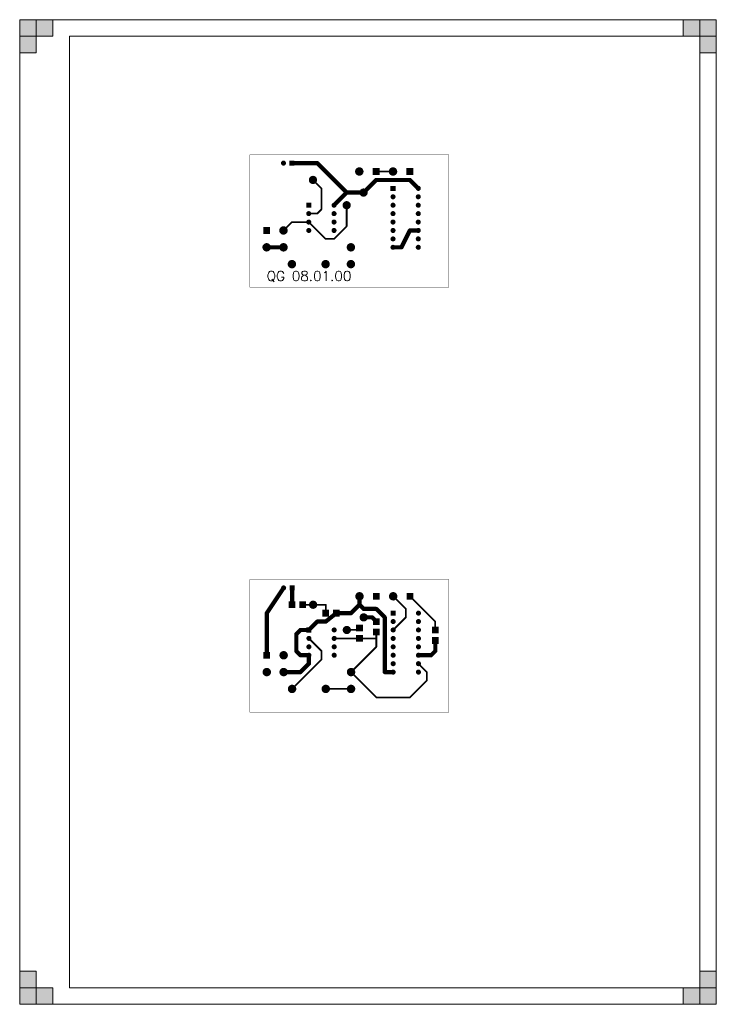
# Model space of a CAD drawing. Extents: x 0 to 210, y 0 to 297.
import ezdxf

# ---------------------------------------------------------------- set-up
doc = ezdxf.new("R2010")
doc.units = 0
doc.layers.get('0').update_dxf_attribs({"linetype": 'CONTINUOUS'})
doc.layers.add('Hatch', color=3, linetype='CONTINUOUS', lineweight=20)
doc.layers.add('ThinLine', color=1, linetype='CONTINUOUS', lineweight=20)
doc.styles.get("Standard").update_dxf_attribs({"font": 'simplexc.shx', "width": 0.8, "oblique": 15})

# ---------------------------------------------------------------- blocks, each defined once
blk = doc.blocks.new('DISC')
at = {"color": 0, "const_width": 0.5}
blk.add_lwpolyline([(0, 0.25, 1), (0, -0.25, 1)], format="xyb", close=True, dxfattribs=at)
blk = doc.blocks.new('SQUARE')
at = {"color": 0}
blk.add_solid([(-0.5, -0.5), (0.5, -0.5), (-0.5, 0.5), (0.5, 0.5)], dxfattribs=at)
blk = doc.blocks.new('GO top')
at = {"color": 1, "const_width": 0.004}
blk.add_lwpolyline([(0.8, 5.4), (3.162, 5.4), (3.162, 3.825), (0.8, 3.825), (0.8, 5.4)], dxfattribs=at)
at = {"color": 4}
for points, const_width in [([(1.6, 5.3), (1.3, 5.3)], 0.05), ([(1.95, 4.95), (1.6, 5.3)], 0.05), ([(2.5, 5.2), (2.3, 5.2)], 0.02), ([(1.65, 5), (1.55, 5.1)], 0.02), ([(2.3, 5.1), (2.15, 4.95)], 0.05), ([(2.7, 5.1), (2.3, 5.1)], 0.05), ([(2.8, 5), (2.7, 5.1)], 0.05), ([(1.65, 4.75), (1.65, 5)], 0.02), ([(1.95, 4.95), (1.8, 4.8)], 0.05), ([(1.95, 4.95), (2.15, 4.95)], 0.05), ([(1.95, 4.8), (1.95, 4.55)], 0.02), ([(1.5, 4.7), (1.6, 4.7)], 0.02), ([(1.6, 4.7), (1.65, 4.75)], 0.02), ([(1.2, 4.5), (1.3, 4.6)], 0.02), ([(1.3, 4.6), (1.5, 4.6)], 0.02), ([(1.7, 4.4), (1.5, 4.6)], 0.02), ([(1.95, 4.55), (1.8, 4.4)], 0.02), ([(2.7, 4.5), (2.6, 4.3)], 0.05), ([(2.8, 4.5), (2.7, 4.5)], 0.05), ([(1.8, 4.4), (1.7, 4.4)], 0.02), ([(1.2, 4.3), (1, 4.3)], 0.05), ([(2.6, 4.3), (2.5, 4.3)], 0.05)]:
    blk.add_lwpolyline(points, dxfattribs=dict(at, const_width=const_width))
for p, xscale, yscale in [((1.2, 5.3), 0.06, 0.06), ((1.3, 5.3), 0.05, 0.05), ((1.6, 5.3), 0.05, 0.05), ((1.6, 5.3), 0.05, 0.05), ((2.1, 5.2), 0.1, 0.1), ((2.3, 5.2), 0.02, 0.02), ((2.5, 5.2), 0.1, 0.1), ((2.5, 5.2), 0.02, 0.02), ((1.55, 5.1), 0.02, 0.02), ((2.3, 5.1), 0.05, 0.05), ((2.3, 5.1), 0.05, 0.05), ((2.7, 5.1), 0.05, 0.05), ((2.7, 5.1), 0.05, 0.05), ((2.8, 5), 0.06, 0.06), ((1.65, 5), 0.02, 0.02), ((1.65, 5), 0.02, 0.02), ((1.95, 4.95), 0.05, 0.05), ((1.95, 4.95), 0.05, 0.05), ((1.95, 4.95), 0.05, 0.05), ((2.15, 4.95), 0.05, 0.05), ((2.15, 4.95), 0.05, 0.05), ((2.5, 4.9), 0.06, 0.06), ((2.8, 4.9), 0.06, 0.06), ((2.8, 5), 0.05, 0.05), ((1.8, 4.8), 0.06, 0.06), ((1.8, 4.8), 0.05, 0.05), ((1.95, 4.8), 0.02, 0.02), ((2.5, 4.8), 0.06, 0.06), ((2.8, 4.8), 0.06, 0.06), ((1.5, 4.7), 0.06, 0.06), ((1.5, 4.7), 0.02, 0.02), ((1.6, 4.7), 0.02, 0.02), ((1.6, 4.7), 0.02, 0.02), ((1.65, 4.75), 0.02, 0.02), ((1.65, 4.75), 0.02, 0.02), ((1.8, 4.7), 0.06, 0.06), ((2.5, 4.7), 0.06, 0.06), ((2.8, 4.7), 0.06, 0.06), ((1.3, 4.6), 0.02, 0.02), ((1.3, 4.6), 0.02, 0.02), ((1.5, 4.6), 0.06, 0.06), ((1.5, 4.6), 0.02, 0.02), ((1.5, 4.6), 0.02, 0.02), ((1.8, 4.6), 0.06, 0.06), ((2.5, 4.6), 0.06, 0.06), ((2.8, 4.6), 0.06, 0.06), ((1.2, 4.5), 0.1, 0.1), ((1.2, 4.5), 0.02, 0.02), ((1.5, 4.5), 0.06, 0.06), ((1.8, 4.5), 0.06, 0.06), ((1.95, 4.55), 0.02, 0.02), ((1.95, 4.55), 0.02, 0.02), ((2.5, 4.5), 0.06, 0.06), ((2.7, 4.5), 0.05, 0.05), ((2.7, 4.5), 0.05, 0.05), ((2.8, 4.5), 0.06, 0.06), ((2.8, 4.5), 0.05, 0.05), ((1, 4.3), 0.1, 0.1), ((1.2, 4.3), 0.1, 0.1), ((1.7, 4.4), 0.02, 0.02), ((1.7, 4.4), 0.02, 0.02), ((1.8, 4.4), 0.02, 0.02), ((1.8, 4.4), 0.02, 0.02), ((2, 4.3), 0.1, 0.1), ((2.5, 4.4), 0.06, 0.06), ((2.5, 4.3), 0.06, 0.06), ((2.8, 4.4), 0.06, 0.06), ((2.8, 4.3), 0.06, 0.06), ((1, 4.3), 0.05, 0.05), ((1.2, 4.3), 0.05, 0.05), ((2.5, 4.3), 0.05, 0.05), ((2.6, 4.3), 0.05, 0.05), ((2.6, 4.3), 0.05, 0.05), ((1.3, 4.1), 0.1, 0.1), ((1.7, 4.1), 0.1, 0.1), ((2, 4.1), 0.1, 0.1)]:
    blk.add_blockref('DISC', p, dxfattribs=dict(at, xscale=xscale, yscale=yscale))
for p, xscale, yscale, rotation in [((1.3, 5.3), 0.06, 0.06, 180), ((2.3, 5.2), 0.08, 0.08, 180), ((2.7, 5.2), 0.08, 0.08, 180), ((2.5, 5), 0.06, 0.06, 270), ((1.5, 4.8), 0.06, 0.06, 270), ((1, 4.5), 0.08, 0.08, 270)]:
    blk.add_blockref('SQUARE', p, dxfattribs=dict(at, xscale=xscale, yscale=yscale, rotation=rotation))
at = {"color": 2, "xscale": 0.098, "yscale": 0.098}
for p in [(1.55, 5.1), (2.15, 4.95), (1.95, 4.8)]:
    blk.add_blockref('DISC', p, dxfattribs=at)
at = {"color": 1}
blk.add_text('QG 08.01.00', height=0.118, dxfattribs=at).set_placement((1, 3.9))
blk = doc.blocks.new('GO bottom')
at = {"color": 1, "const_width": 0.004}
blk.add_lwpolyline([(0.8, 5.4), (3.162, 5.4), (3.162, 3.825), (0.8, 3.825), (0.8, 5.4)], dxfattribs=at)
at = {"color": 8}
for points, const_width in [([(1, 5), (1.2, 5.3)], 0.05), ([(1.3, 5.3), (1.3, 5.1)], 0.05), ([(2.1, 5.1), (2.1, 5.2)], 0.05), ([(2.5, 5.2), (2.65, 5.05)], 0.02), ([(3, 4.9), (2.7, 5.2)], 0.02), ([(1.55, 5.1), (1.425, 5.1)], 0.02), ([(1.7, 5.1), (1.55, 5.1)], 0.02), ([(1.7, 5), (1.7, 5.1)], 0.02), ([(2, 5), (2.1, 5.1)], 0.05), ([(2.1, 5.1), (2.15, 5.05)], 0.05), ([(2.15, 5.05), (2.3, 5.05)], 0.05), ([(2.3, 5.05), (2.4, 4.95)], 0.05), ([(2.65, 5.05), (2.65, 4.95)], 0.02), ([(1, 4.5), (1, 5)], 0.05), ([(1.6, 4.9), (1.5, 4.8)], 0.05), ([(1.7, 4.9), (1.6, 4.9)], 0.05), ([(1.825, 5), (1.7, 4.9)], 0.05), ([(1.825, 5), (2, 5)], 0.05), ([(2.25, 4.95), (2.15, 4.95)], 0.05), ([(2.3, 4.9), (2.25, 4.95)], 0.05), ([(2.4, 4.95), (2.4, 4.3)], 0.05), ([(2.65, 4.95), (2.5, 4.8)], 0.02), ([(1.35, 4.75), (1.4, 4.8)], 0.05), ([(1.4, 4.8), (1.5, 4.8)], 0.05), ([(2.1, 4.8), (1.95, 4.8)], 0.02), ([(2.1, 4.825), (2.1, 4.8)], 0.02), ([(3, 4.8), (3, 4.9)], 0.02), ([(1.35, 4.55), (1.35, 4.75)], 0.05), ([(1.65, 4.55), (1.5, 4.7)], 0.02), ([(2.1, 4.7), (1.8, 4.7)], 0.02), ([(2.3, 4.7), (2.1, 4.7)], 0.02), ([(2.3, 4.7), (2.1, 4.7)], 0.02), ([(2.3, 4.7), (2.3, 4.775)], 0.02), ([(2.3, 4.7), (2.3, 4.6)], 0.02), ([(3, 4.675), (3, 4.55)], 0.05), ([(1.4, 4.5), (1.35, 4.55)], 0.05), ([(2.3, 4.6), (2, 4.3)], 0.02), ([(3, 4.55), (2.95, 4.5)], 0.05), ([(1.3, 4.1), (1.65, 4.45)], 0.02), ([(1.5, 4.5), (1.4, 4.5)], 0.05), ([(1.5, 4.4), (1.5, 4.5)], 0.05), ([(1.65, 4.45), (1.65, 4.55)], 0.02), ([(2.95, 4.5), (2.8, 4.5)], 0.05), ([(1.4, 4.3), (1.5, 4.4)], 0.05), ([(2.8, 4.4), (2.9, 4.3)], 0.02), ([(1.2, 4.3), (1.4, 4.3)], 0.05), ([(2.3, 4), (2, 4.3)], 0.02), ([(2.4, 4.3), (2.5, 4.3)], 0.05), ([(2.9, 4.2), (2.7, 4)], 0.02), ([(2.9, 4.3), (2.9, 4.2)], 0.02), ([(1.7, 4.1), (2, 4.1)], 0.02), ([(2.7, 4), (2.3, 4)], 0.02)]:
    blk.add_lwpolyline(points, dxfattribs=dict(at, const_width=const_width))
at = {"color": 4}
for name, p, xscale, yscale in [('DISC', (1.2, 5.3), 0.06, 0.06), ('DISC', (2.1, 5.2), 0.1, 0.1), ('DISC', (2.5, 5.2), 0.1, 0.1), ('SQUARE', (1.3, 5.1), 0.08, 0.08), ('SQUARE', (1.425, 5.1), 0.08, 0.08), ('SQUARE', (1.7, 5), 0.08, 0.08), ('SQUARE', (1.825, 5), 0.08, 0.08), ('DISC', (2.8, 5), 0.06, 0.06), ('DISC', (2.5, 4.9), 0.06, 0.06), ('DISC', (2.8, 4.9), 0.06, 0.06), ('DISC', (1.8, 4.8), 0.06, 0.06), ('DISC', (2.5, 4.8), 0.06, 0.06), ('DISC', (2.8, 4.8), 0.06, 0.06), ('DISC', (1.5, 4.7), 0.06, 0.06), ('DISC', (1.8, 4.7), 0.06, 0.06), ('DISC', (2.5, 4.7), 0.06, 0.06), ('DISC', (2.8, 4.7), 0.06, 0.06), ('DISC', (1.5, 4.6), 0.06, 0.06), ('DISC', (1.8, 4.6), 0.06, 0.06), ('DISC', (2.5, 4.6), 0.06, 0.06), ('DISC', (2.8, 4.6), 0.06, 0.06), ('DISC', (1.2, 4.5), 0.1, 0.1), ('DISC', (1.5, 4.5), 0.06, 0.06), ('DISC', (1.8, 4.5), 0.06, 0.06), ('DISC', (2.5, 4.5), 0.06, 0.06), ('DISC', (2.8, 4.5), 0.06, 0.06), ('DISC', (1, 4.3), 0.1, 0.1), ('DISC', (1.2, 4.3), 0.1, 0.1), ('DISC', (2, 4.3), 0.1, 0.1), ('DISC', (2.5, 4.4), 0.06, 0.06), ('DISC', (2.5, 4.3), 0.06, 0.06), ('DISC', (2.8, 4.4), 0.06, 0.06), ('DISC', (2.8, 4.3), 0.06, 0.06), ('DISC', (1.3, 4.1), 0.1, 0.1), ('DISC', (1.7, 4.1), 0.1, 0.1), ('DISC', (2, 4.1), 0.1, 0.1)]:
    blk.add_blockref(name, p, dxfattribs=dict(at, xscale=xscale, yscale=yscale))
at = {"color": 8}
for p, xscale, yscale in [((1.2, 5.3), 0.05, 0.05), ((1.3, 5.3), 0.05, 0.05), ((2.1, 5.2), 0.05, 0.05), ((2.5, 5.2), 0.02, 0.02), ((2.7, 5.2), 0.02, 0.02), ((1.3, 5.1), 0.05, 0.05), ((1.425, 5.1), 0.02, 0.02), ((1.55, 5.1), 0.02, 0.02), ((1.55, 5.1), 0.02, 0.02), ((1.7, 5.1), 0.02, 0.02), ((1.7, 5.1), 0.02, 0.02), ((2.1, 5.1), 0.05, 0.05), ((2.1, 5.1), 0.05, 0.05), ((2.1, 5.1), 0.05, 0.05), ((2.15, 5.05), 0.05, 0.05), ((2.15, 5.05), 0.05, 0.05), ((2.3, 5.05), 0.05, 0.05), ((2.3, 5.05), 0.05, 0.05), ((2.65, 5.05), 0.02, 0.02), ((2.65, 5.05), 0.02, 0.02), ((1, 5), 0.05, 0.05), ((1, 5), 0.05, 0.05), ((1.6, 4.9), 0.05, 0.05), ((1.6, 4.9), 0.05, 0.05), ((1.7, 4.9), 0.05, 0.05), ((1.7, 4.9), 0.05, 0.05), ((1.7, 5), 0.02, 0.02), ((1.825, 5), 0.05, 0.05), ((1.825, 5), 0.05, 0.05), ((2, 5), 0.05, 0.05), ((2, 5), 0.05, 0.05), ((2.15, 4.95), 0.05, 0.05), ((2.25, 4.95), 0.05, 0.05), ((2.25, 4.95), 0.05, 0.05), ((2.3, 4.9), 0.05, 0.05), ((2.4, 4.95), 0.05, 0.05), ((2.4, 4.95), 0.05, 0.05), ((2.65, 4.95), 0.02, 0.02), ((2.65, 4.95), 0.02, 0.02), ((1.4, 4.8), 0.05, 0.05), ((1.4, 4.8), 0.05, 0.05), ((1.5, 4.8), 0.05, 0.05), ((1.5, 4.8), 0.05, 0.05), ((1.95, 4.8), 0.02, 0.02), ((2.1, 4.825), 0.02, 0.02), ((2.1, 4.8), 0.02, 0.02), ((2.1, 4.8), 0.02, 0.02), ((2.5, 4.8), 0.02, 0.02), ((3, 4.9), 0.02, 0.02), ((3, 4.9), 0.02, 0.02), ((3, 4.8), 0.02, 0.02), ((1.35, 4.75), 0.05, 0.05), ((1.35, 4.75), 0.05, 0.05), ((1.5, 4.7), 0.02, 0.02), ((1.8, 4.7), 0.02, 0.02), ((2.1, 4.7), 0.02, 0.02), ((2.1, 4.7), 0.02, 0.02), ((2.1, 4.7), 0.02, 0.02), ((2.3, 4.775), 0.02, 0.02), ((2.3, 4.7), 0.02, 0.02), ((2.3, 4.7), 0.02, 0.02), ((2.3, 4.7), 0.02, 0.02), ((2.3, 4.7), 0.02, 0.02), ((3, 4.675), 0.05, 0.05), ((1.35, 4.55), 0.05, 0.05), ((1.35, 4.55), 0.05, 0.05), ((2.3, 4.6), 0.02, 0.02), ((2.3, 4.6), 0.02, 0.02), ((3, 4.55), 0.05, 0.05), ((3, 4.55), 0.05, 0.05), ((1, 4.5), 0.05, 0.05), ((1.4, 4.5), 0.05, 0.05), ((1.4, 4.5), 0.05, 0.05), ((1.5, 4.5), 0.05, 0.05), ((1.5, 4.5), 0.05, 0.05), ((1.65, 4.55), 0.02, 0.02), ((1.65, 4.55), 0.02, 0.02), ((1.65, 4.45), 0.02, 0.02), ((1.65, 4.45), 0.02, 0.02), ((2.8, 4.5), 0.05, 0.05), ((2.95, 4.5), 0.05, 0.05), ((2.95, 4.5), 0.05, 0.05), ((1.5, 4.4), 0.05, 0.05), ((1.5, 4.4), 0.05, 0.05), ((2.8, 4.4), 0.02, 0.02), ((1.2, 4.3), 0.05, 0.05), ((1.4, 4.3), 0.05, 0.05), ((1.4, 4.3), 0.05, 0.05), ((2, 4.3), 0.02, 0.02), ((2, 4.3), 0.02, 0.02), ((2.4, 4.3), 0.05, 0.05), ((2.4, 4.3), 0.05, 0.05), ((2.5, 4.3), 0.05, 0.05), ((2.9, 4.3), 0.02, 0.02), ((2.9, 4.3), 0.02, 0.02), ((2.9, 4.2), 0.02, 0.02), ((2.9, 4.2), 0.02, 0.02), ((1.3, 4.1), 0.02, 0.02), ((1.7, 4.1), 0.02, 0.02), ((2, 4.1), 0.02, 0.02), ((2.3, 4), 0.02, 0.02), ((2.3, 4), 0.02, 0.02), ((2.7, 4), 0.02, 0.02), ((2.7, 4), 0.02, 0.02)]:
    blk.add_blockref('DISC', p, dxfattribs=dict(at, xscale=xscale, yscale=yscale))
at = {"color": 4}
for p, xscale, yscale, rotation in [((1.3, 5.3), 0.06, 0.06, 180), ((2.3, 5.2), 0.08, 0.08, 180), ((2.7, 5.2), 0.08, 0.08, 180), ((2.5, 5), 0.06, 0.06, 270), ((2.3, 4.9), 0.08, 0.08, 270), ((1.5, 4.8), 0.06, 0.06, 270), ((2.1, 4.825), 0.08, 0.08, 90), ((2.3, 4.775), 0.08, 0.08, 270), ((3, 4.8), 0.08, 0.08, 270), ((2.1, 4.7), 0.08, 0.08, 90), ((3, 4.675), 0.08, 0.08, 270), ((1, 4.5), 0.08, 0.08, 270)]:
    blk.add_blockref('SQUARE', p, dxfattribs=dict(at, xscale=xscale, yscale=yscale, rotation=rotation))
at = {"color": 2, "xscale": 0.098, "yscale": 0.098}
for p in [(1.55, 5.1), (2.15, 4.95), (1.95, 4.8)]:
    blk.add_blockref('DISC', p, dxfattribs=at)

msp = doc.modelspace()

# ---------------------------------------------------------------- hatches: boundary and pattern name
at = {"layer": 'ThinLine'}
for points in [[(0, 297), (5, 297), (5, 287), (0, 287)], [(0, 292), (10, 292), (10, 297), (0, 297)], [(210, 297), (210, 292), (200, 292), (200, 297)], [(205, 297), (205, 287), (210, 287), (210, 297)], [(5, 0), (5, 10), (0, 10), (0, 0)], [(210, 0), (205, 0), (205, 10), (210, 10)], [(0, 0), (0, 5), (10, 5), (10, 0)], [(210, 5), (200, 5), (200, 0), (210, 0)]]:
    msp.add_hatch(color=256, dxfattribs=at).paths.add_polyline_path(points)

# ---------------------------------------------------------------- linework, layer by layer
for p, q in [((210, 297), (0, 297)), ((0, 297), (0, 0)), ((210, 297), (210, 0)), ((205, 292), (15, 292)), ((15, 292), (15, 5)), ((205, 292), (205, 5)), ((15, 5), (205, 5)), ((0, 0), (210, 0))]:
    msp.add_line(p, q, dxfattribs=at)
for points in [[(0, 297), (5, 297), (5, 287), (0, 287)], [(0, 292), (10, 292), (10, 297), (0, 297)]]:
    msp.add_lwpolyline(points, close=True, dxfattribs=at)
at = {"layer": 'ThinLine', "ltscale": 0.5}
for points in [[(210, 297), (210, 292), (200, 292), (200, 297)], [(205, 297), (205, 287), (210, 287), (210, 297)], [(5, 0), (5, 10), (0, 10), (0, 0)], [(210, 0), (205, 0), (205, 10), (210, 10)], [(0, 0), (0, 5), (10, 5), (10, 0)], [(210, 5), (200, 5), (200, 0), (210, 0)]]:
    msp.add_lwpolyline(points, close=True, dxfattribs=at)

# ---------------------------------------------------------------- block references
at = {"layer": 'Hatch', "ltscale": 0.2}
for name, p, xscale, yscale in [('GO top', (49.04, 119.12), 25.4, 25.4), ('GO bottom', (49.09, -9.01), 25.40000000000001, 25.40000000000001)]:
    msp.add_blockref(name, p, dxfattribs=dict(at, xscale=xscale, yscale=yscale))

doc.saveas('drawing.dxf')
